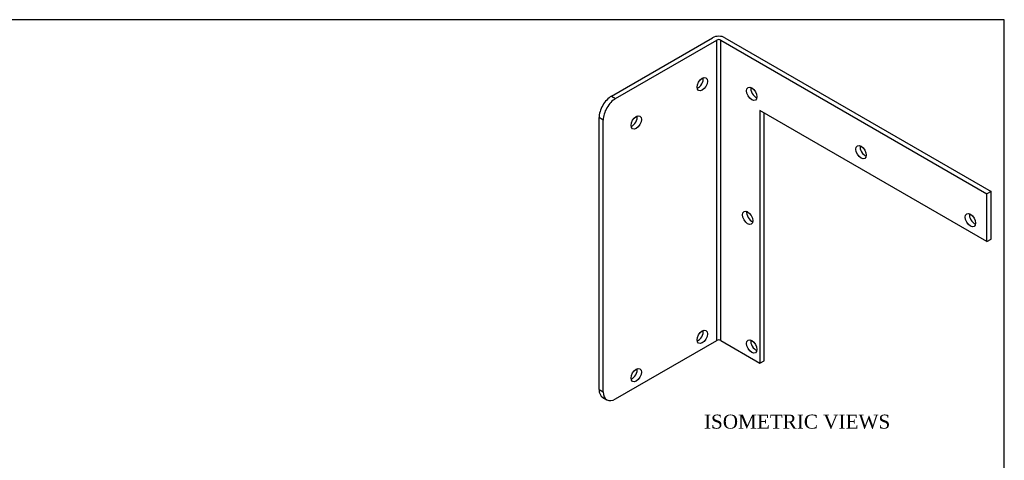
# Model space of a CAD drawing. Header units: inches. Extents: x 0.1 to 41.9, y -0.2 to 27.9.
# Tile 2 of 2: x 20.8 to 41.9, y 18.5 to 27.9. Entities that reach past the tile are written whole.
import ezdxf
from ezdxf.enums import TextEntityAlignment as Align

# ---------------------------------------------------------------- set-up
doc = ezdxf.new("R2010")
doc.units = ezdxf.units.IN
doc.header["$MEASUREMENT"] = 0
doc.layers.add('COM70676-2', color=7, linetype='Continuous')
doc.layers.add('Default', color=7, linetype='Continuous')
doc.styles.add('SEACAD_Times_New_Roman', font='times.ttf')

# ---------------------------------------------------------------- blocks, each defined once
blk = doc.blocks.new('SE1')
at = {"layer": 'COM70676-2', "color": 7, "linetype": 'Continuous'}
for p, q in [((33.51430139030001, 26.2928569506), (35.6815836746, 27.5441379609)), ((33.6026897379, 26.2418259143), (35.7699720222, 27.4931069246)), ((35.7699720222, 21.0631963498), (35.7699720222, 27.4931069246)), ((35.854824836, 27.4931069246), (41.5576410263, 24.200584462)), ((35.854824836, 21.0631963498), (35.854824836, 27.4931069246)), ((35.9432131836, 27.5441379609), (41.6460293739, 24.2516154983)), ((33.51430139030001, 26.2928569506), (33.6026897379, 26.2418259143)), ((41.5576410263, 23.1799637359), (36.6962819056, 25.9866707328)), ((36.6962819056, 25.9866707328), (36.6962819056, 20.5773808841)), ((33.2491363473, 20.0160394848), (33.2491363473, 25.8335776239)), ((33.337524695, 25.7825465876), (33.2491363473, 25.8335776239)), ((33.337524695, 19.9650084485), (33.337524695, 25.7825465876)), ((36.7846702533, 20.6284119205), (36.7846702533, 25.9356396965)), ((41.6460293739, 24.2516154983), (41.5576410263, 24.200584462)), ((41.5576410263, 23.1799637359), (41.5576410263, 24.200584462)), ((41.6460293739, 23.2309947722), (41.6460293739, 24.2516154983)), ((41.5576410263, 23.1799637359), (41.6460293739, 23.2309947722)), ((33.6026897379, 19.8119153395), (35.7699720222, 21.0631963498)), ((35.854824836, 21.0631963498), (36.6962819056, 20.5773808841)), ((36.6962819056, 20.5773808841), (36.7846702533, 20.6284119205)), ((33.2491363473, 20.0160394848), (33.337524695, 19.9650084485)), ((33.32680139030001, 19.8443730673), (33.4151897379, 19.793342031))]:
    blk.add_line(p, q, dxfattribs=at)
for centre, major_axis, ratio, start_param, end_param in [((35.8123984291, 27.4686120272), (-0.1849999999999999, 1.109813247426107e-16), 0.5773502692, 3.926990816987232, 5.497787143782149), ((35.8123984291, 27.4686120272), (-0.05999999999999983, 0), 0.5773502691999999, 3.926990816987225, 5.497787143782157), ((35.3704566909, 26.5990431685), (-0.07812500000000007, -0.1353164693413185), 0.5773502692, 0.6012642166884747, 2.540328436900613), ((36.607893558, 26.3949190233), (0.07812500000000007, -0.1353164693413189), 0.5773502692, 3.742856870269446, 5.681921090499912), ((33.51430139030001, 25.9866707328), (-0.1875000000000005, -0.324759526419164), 0.5773502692, 3.926990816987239, 5.497787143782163), ((33.6026897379, 25.9356396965), (0.1874999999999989, 0.3247595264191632), 0.5773502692, 0.7853981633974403, 2.356194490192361), ((33.9562431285, 25.7825465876), (-0.07812499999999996, -0.1353164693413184), 0.5773502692, 0.6012642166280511, 2.540328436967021), ((38.950538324, 25.1444545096), (0.07812500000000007, -0.1353164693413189), 0.5773502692, 3.7428568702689, 5.681921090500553), ((36.5202123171, 23.7417133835), (0.0781250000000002, -0.1353164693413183), 0.5773502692, 3.742856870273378, 5.681921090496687), ((41.2924759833, 23.6902740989), (0.07812499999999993, -0.1353164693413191), 0.5773502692, 3.742856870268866, 5.681921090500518), ((35.3704566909, 21.1897533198), (-0.07812500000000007, -0.1353164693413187), 0.5773502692, 0.6012642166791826, 2.540328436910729), ((35.8123984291, 21.0387014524), (-0.06000000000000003, 0), 0.5773502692, 3.926990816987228, 5.497787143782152), ((36.607893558, 20.9856291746), (0.07812500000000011, -0.1353164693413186), 0.5773502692, 3.742856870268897, 5.68192109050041), ((33.9562431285, 20.3732567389), (-0.07812499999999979, -0.1353164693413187), 0.5773502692, 0.6012642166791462, 2.540328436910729), ((33.51430139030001, 20.1691325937), (0.1875000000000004, 0.3247595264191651), 0.5773502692, 2.356194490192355, 3.141592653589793), ((33.6026897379, 20.1181015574), (0.1874999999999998, 0.3247595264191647), 0.5773502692, 2.356194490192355, 3.926990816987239)]:
    blk.add_ellipse(centre, major_axis=major_axis, ratio=ratio, start_param=start_param, end_param=end_param, dxfattribs=at)
for centre, major_axis in [((35.4588450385, 26.5480121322), (0.07812500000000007, 0.1353164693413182)), ((36.5195052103, 26.3438879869), (-0.07812499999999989, 0.1353164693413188)), ((34.0446314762, 25.7315155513), (0.0781249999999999, 0.1353164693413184)), ((38.8621499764, 25.0934234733), (-0.07812499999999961, 0.1353164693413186)), ((36.4318239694, 23.6906823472), (-0.07812500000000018, 0.1353164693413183)), ((41.2040876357, 23.6392430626), (-0.0781249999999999, 0.1353164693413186)), ((35.4588450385, 21.1387222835), (0.07812500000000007, 0.1353164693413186)), ((36.5195052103, 20.9345981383), (-0.078125, 0.1353164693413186)), ((34.0446314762, 20.3222257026), (0.07812499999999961, 0.1353164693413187))]:
    blk.add_ellipse(centre, major_axis=major_axis, ratio=0.5773502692, dxfattribs=at)
blk = doc.blocks.new('BORDER')
at = {"layer": 'Default', "color": 7, "linetype": 'Continuous'}
for p, q in [((0, 27.86), (-41.86, 27.86)), ((0, 0), (0, 27.86))]:
    blk.add_line(p, q, dxfattribs=at)

msp = doc.modelspace()

# ---------------------------------------------------------------- block references
at = {"layer": 'Default', "color": 7}
msp.add_blockref('BORDER', (41.9300011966, 0.0699989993), dxfattribs=at)
at = {"layer": 'Default'}
msp.add_blockref('SE1', (0, 0), dxfattribs=at)

# ---------------------------------------------------------------- texts
at = {"layer": 'Default', "color": 7, "linetype": 'Continuous', "style": 'SEACAD_Times_New_Roman'}
msp.add_text('ISOMETRIC VIEWS', height=0.3, dxfattribs=at).set_placement((35.4961610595, 19.4757749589), align=Align.TOP_LEFT)

doc.saveas('drawing.dxf')
